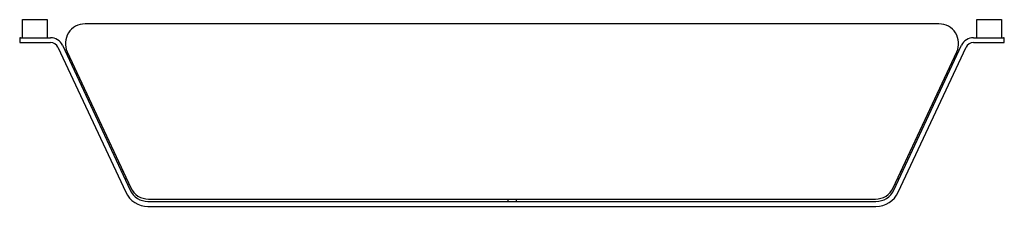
# Model space of a CAD drawing. Header units: millimetres. Extents: x 4064.564 to 4065.164, y 1957.125 to 1957.239.
import ezdxf

# ---------------------------------------------------------------- set-up
doc = ezdxf.new("R2010")
doc.units = ezdxf.units.MM
doc.layers.add('SANINDUSA', color=3, linetype='Continuous')

msp = doc.modelspace()

# ---------------------------------------------------------------- linework, layer by layer
at = {"layer": 'SANINDUSA'}
for p, q in [((4064.56532, 1957.22798), (4064.56532, 1957.23898)), ((4064.56532, 1957.23898), (4064.58032, 1957.23898)), ((4064.58032, 1957.23898), (4064.58032, 1957.22798)), ((4065.12382, 1957.23639), (4064.6035, 1957.23639)), ((4065.147, 1957.22798), (4065.147, 1957.23898)), ((4065.147, 1957.23898), (4065.162, 1957.23898)), ((4065.162, 1957.23898), (4065.162, 1957.22798)), ((4064.56366, 1957.22748), (4064.56366, 1957.22548)), ((4064.56416, 1957.22798), (4064.58247, 1957.22798)), ((4064.56416, 1957.22498), (4064.58247, 1957.22498)), ((4064.58972, 1957.22336), (4064.63097, 1957.13491)), ((4065.09635, 1957.13491), (4065.1376, 1957.22336)), ((4065.14485, 1957.22798), (4065.16316, 1957.22798)), ((4065.14485, 1957.22498), (4065.16316, 1957.22498)), ((4065.16366, 1957.22548), (4065.16366, 1957.22748)), ((4064.587, 1957.22209), (4064.62825, 1957.13364)), ((4064.59262, 1957.21931), (4064.63132, 1957.13631)), ((4065.096, 1957.13631), (4065.1347, 1957.21931)), ((4065.09907, 1957.13364), (4065.14032, 1957.22209)), ((4064.5938, 1957.21679), (4064.59297, 1957.2164)), ((4064.5938, 1957.21679), (4064.59297, 1957.2164)), ((4064.59591, 1957.21226), (4064.59508, 1957.21187)), ((4064.59591, 1957.21226), (4064.59508, 1957.21187)), ((4065.13224, 1957.21187), (4065.13141, 1957.21226)), ((4065.13141, 1957.21226), (4065.13224, 1957.21187)), ((4065.13435, 1957.2164), (4065.13352, 1957.21679)), ((4065.13352, 1957.21679), (4065.13435, 1957.2164)), ((4064.62652, 1957.14661), (4064.62569, 1957.14623)), ((4064.62652, 1957.14661), (4064.62569, 1957.14623)), ((4065.10163, 1957.14623), (4065.1008, 1957.14661)), ((4065.1008, 1957.14661), (4065.10163, 1957.14623)), ((4064.62863, 1957.14208), (4064.6278, 1957.1417)), ((4064.62863, 1957.14208), (4064.6278, 1957.1417)), ((4065.09951, 1957.1417), (4065.09869, 1957.14208)), ((4065.09869, 1957.14208), (4065.09951, 1957.1417)), ((4064.64184, 1957.12798), (4065.08547, 1957.12798)), ((4064.6422, 1957.12939), (4065.08512, 1957.12939)), ((4064.86116, 1957.12939), (4064.86116, 1957.12798)), ((4064.86616, 1957.12939), (4064.86616, 1957.12798)), ((4064.64184, 1957.12498), (4065.08547, 1957.12498))]:
    msp.add_line(p, q, dxfattribs=at)
for centre, radius, start, end in [((4064.6035, 1957.22439), 0.012, 90, 205), ((4065.12382, 1957.22439), 0.012, 335, 90), ((4064.56416, 1957.22748), 0.0005, 90, 180), ((4064.56416, 1957.22548), 0.0005, 180, 270), ((4064.58247, 1957.21998), 0.008, 25, 90), ((4064.58247, 1957.21998), 0.005, 25, 90), ((4065.14485, 1957.21998), 0.008, 90, 155), ((4065.14485, 1957.21998), 0.005, 90, 155), ((4065.16316, 1957.22748), 0.0005, 0, 90), ((4065.16316, 1957.22548), 0.0005, 270, 0), ((4064.64184, 1957.13998), 0.015, 205, 270), ((4064.64184, 1957.13998), 0.012, 205, 270), ((4064.6422, 1957.14139), 0.012, 205, 270), ((4065.08512, 1957.14139), 0.012, 270, 335), ((4065.08547, 1957.13998), 0.012, 270, 335), ((4065.08547, 1957.13998), 0.015, 270, 335)]:
    msp.add_arc(centre, radius, start, end, dxfattribs=at)

doc.saveas('drawing.dxf')
